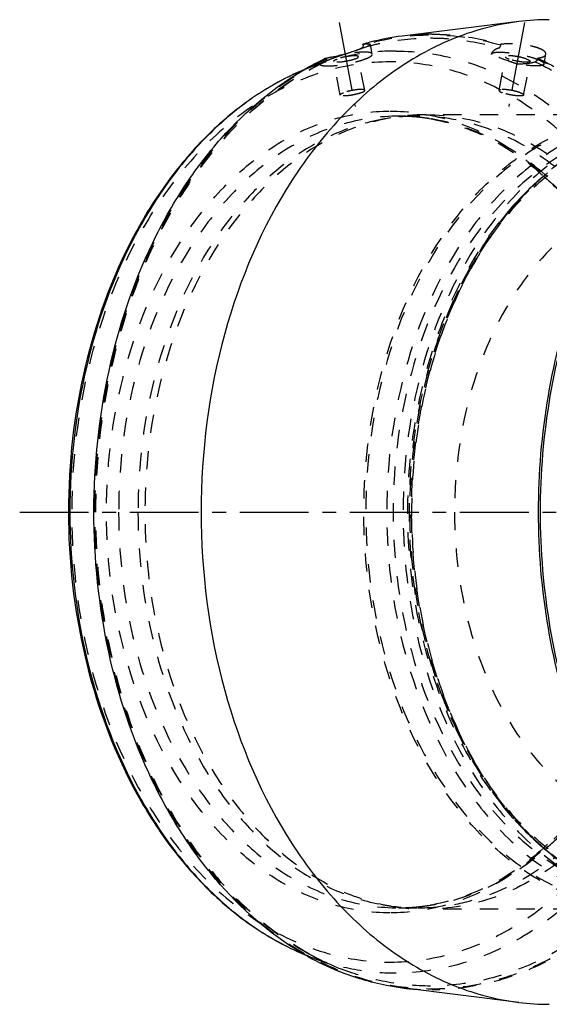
# Model space of a CAD drawing. Header units: millimetres. Extents: x 216 to 771, y 311 to 683.
# Tile 1 of 14: x 216 to 405, y 324 to 674. Entities that reach past the tile are written whole.
import ezdxf

# ---------------------------------------------------------------- set-up
doc = ezdxf.new("R2010")
doc.units = ezdxf.units.MM
doc.header["$LTSCALE"] = 65.185185
doc.linetypes.add('CENTER', pattern=[0.6, 0.375, -0.075, 0.075, -0.075])
doc.linetypes.add('HIDDEN', pattern=[0.2, 0.1, -0.1])
doc.layers.get('0').update_dxf_attribs({"linetype": 'CONTINUOUS'})
for name, color, linetype in [('FASEN', 7, 'CONTINUOUS'), ('KOERPER', 7, 'CONTINUOUS'), ('KONST.EL_MIT_GEO', 7, 'CONTINUOUS')]:
    doc.layers.add(name, color=color, linetype=linetype)

msp = doc.modelspace()

# ---------------------------------------------------------------- linework, layer by layer
at = {"color": 2, "linetype": 'CENTER'}
msp.add_line((216.41, 498.5), (771.28, 498.5), dxfattribs=at)
at = {"layer": 'FASEN', "color": 8, "linetype": 'HIDDEN'}
for p, q in [((395.53, 611.4), (396.94, 612.81)), ((395.53, 385.6), (396.94, 384.19))]:
    msp.add_line(p, q, dxfattribs=at)
for points, knots in [([(396.94, 612.81), (398.28, 614.15), (403.65, 619.24), (409.57, 623.75), (414.24, 626.65)], [0, 0, 0, 0, 0.256776, 1, 1, 1, 1]), ([(396.94, 384.19), (383.12, 398.02), (367.37, 425.37), (356.95, 465.51), (354.17, 498.5), (356.95, 531.49), (367.37, 571.63), (383.12, 598.98), (396.94, 612.81)], [0, 0, 0, 0, 0.236132, 0.366209, 0.5, 0.633791, 0.763868, 1, 1, 1, 1]), ([(414.24, 370.35), (412.71, 371.3), (406.55, 375.4), (400.89, 380.24), (396.94, 384.19)], [0, 0, 0, 0, 0.243817, 1, 1, 1, 1])]:
    msp.add_open_spline(points, degree=3, knots=knots, dxfattribs=at)
at = {"layer": 'KOERPER', "color": 8, "linetype": 'HIDDEN'}
for points, knots in [([(451.98, 613.1), (446.66, 613.1), (435.77, 611.56), (420.31, 604.8), (406.2, 593.96), (389.38, 574.15), (374.79, 541.88), (370.94, 513.26), (370.94, 498.5)], [0, 0, 0, 0, 0.103456, 0.210669, 0.324498, 0.446432, 0.712952, 1, 1, 1, 1]), ([(370.94, 498.5), (370.94, 483.74), (374.79, 455.12), (389.38, 422.85), (406.2, 403.04), (420.31, 392.2), (435.77, 385.44), (446.66, 383.9), (451.98, 383.9)], [0, 0, 0, 0, 0.287048, 0.553568, 0.675502, 0.789331, 0.896544, 1, 1, 1, 1])]:
    msp.add_open_spline(points, degree=3, knots=knots, dxfattribs=at)
at = {"layer": 'KONST.EL_MIT_GEO', "color": 2, "linetype": 'CENTER'}
for p, q in [((329.92, 672.45), (335.57, 642.63)), ((395.84, 672.45), (390.19, 642.63))]:
    msp.add_line(p, q, dxfattribs=at)
at = {"layer": 'KONST.EL_MIT_GEO', "color": 7, "linetype": 'Continuous'}
for p, q in [((393.77, 672.83), (352.37, 667.69)), ((338.4, 664.39), (338.34, 664.75)), ((318.97, 340.42), (318.72, 340.56)), ((393.77, 324.17), (352.37, 329.31))]:
    msp.add_line(p, q, dxfattribs=at)
at = {"layer": 'KONST.EL_MIT_GEO', "color": 8, "linetype": 'HIDDEN'}
for p, q in [((341.71, 661.28), (341.05, 664.74)), ((387.36, 664.39), (387.43, 664.75)), ((319.08, 656.37), (326.09, 659.13)), ((325.1, 658.55), (325.12, 658.56)), ((325.43, 659.47), (325.36, 659.84)), ((330.27, 646.71), (328, 658.69)), ((331.81, 661.18), (332.56, 661.45)), ((339.02, 648.37), (336.75, 660.34)), ((384.05, 661.28), (384.07, 661.38)), ((384.07, 661.37), (384.05, 661.18)), ((384.05, 661.18), (384.06, 661.29)), ((386.75, 648.37), (389.02, 660.34)), ((395.49, 646.71), (397.76, 658.69)), ((400.34, 659.47), (400.4, 659.84)), ((402.72, 657.75), (403.38, 661.2)), ((323.02, 657.84), (323.04, 657.85)), ((323.04, 657.75), (323.02, 657.85)), ((323.04, 657.85), (323.04, 657.75)), ((348.28, 638.59), (345.5, 638.1)), ((351.06, 639.2), (357.93, 639.2)), ((438.54, 639.7), (360.76, 639.7)), ((402.53, 618), (402.67, 617.87)), ((403.2, 618.34), (403.05, 618.46)), ((402.67, 379.13), (402.53, 379)), ((403.05, 378.54), (403.2, 378.66)), ((348.28, 358.41), (345.5, 358.9)), ((351.06, 357.8), (357.93, 357.8)), ((438.54, 357.3), (360.76, 357.3)), ((319.08, 340.63), (330.43, 336.16)), ((319.44, 341.31), (319.28, 341.4))]:
    msp.add_line(p, q, dxfattribs=at)
at = {"layer": 'KONST.EL_MIT_GEO', "color": 7, "linetype": 'Continuous'}
for centre, radius, start, end in [((404.62, 585.56), 87.94, 90.0131, 97.0849), ((363.74, 578.72), 89.71, 104.7765, 106.452), ((363.23, 580.73), 87.63, 97.12, 104.7887), ((310.28, 738.73), 80.43, 284.7827, 286.7188), ((342.36, 632.06), 32.94, 95.9701, 97.0107), ((367.87, 568.62), 100.64, 116.6806, 118.3929), ((367, 570.33), 98.72, 115.4197, 116.6791), ((366.53, 571.32), 97.62, 114.9457, 115.4182), ((322.6, 682.22), 22.55, 277.0137, 278.4564), ((368.61, 567.24), 102.2, 118.3903, 119.0571), ((366.64, 426), 97.96, 240.8837, 247.6674), ((365.36, 422.99), 94.69, 247.6892, 248.102), ((404.62, 411.44), 87.94, 262.9151, 269.9869)]:
    msp.add_arc(centre, radius, start, end, dxfattribs=at)
at = {"layer": 'KONST.EL_MIT_GEO', "color": 8, "linetype": 'HIDDEN'}
for centre, radius, start, end in [((362.9, 583), 85.34, 90.0107, 97.0866), ((366.91, 568.81), 99, 114.9796, 118.6359), ((350.51, 596.09), 67.59, 112.7971, 113.9796), ((354.58, 586.42), 78.09, 111.7275, 112.7999), ((357.12, 580.08), 84.92, 111.4726, 111.7389), ((359.09, 575.06), 90.31, 110.7484, 111.468), ((399.1, 671.06), 11.3, 276.6103, 279.8082), ((353.1, 569.87), 92.95, 111.4718, 112.5679), ((352.5, 571.41), 91.3, 111.4711, 112.4489), ((393.94, 683.39), 25.56, 267.4892, 274.1225), ((357.97, 568.14), 71.06, 90.0319, 100.111), ((360.8, 568.36), 71.34, 90.034, 100.1105), ((351.06, 568.9), 70.3, 87.1974, 89.9985), ((351.06, 571.99), 67.21, 87.3322, 89.9984), ((351.04, 571.59), 67.61, 85.3789, 87.3324), ((351.05, 568.63), 70.57, 86.1424, 87.1982), ((351.03, 568.39), 70.81, 84.4369, 86.1419), ((351.02, 571.27), 67.94, 84.1959, 85.3793), ((350.97, 570.85), 68.35, 81.8902, 84.1945), ((350.91, 570.42), 68.79, 80.8206, 81.8913), ((474.81, 536.07), 109.1, 135.4188, 135.7771), ((475.54, 535.36), 110.12, 135.7776, 136.4531), ((475.54, 461.64), 110.12, 223.5469, 224.2224), ((474.81, 460.93), 109.1, 224.2229, 224.5812), ((357.97, 428.86), 71.06, 259.889, 269.9681), ((360.8, 428.64), 71.34, 259.8895, 269.966), ((351.06, 428.1), 70.3, 270.0015, 272.8026), ((351.06, 425.01), 67.21, 270.0016, 272.6674), ((351.04, 425.41), 67.61, 272.6672, 274.6226), ((351.05, 428.37), 70.57, 272.8018, 273.8576), ((351.04, 428.49), 70.7, 273.8575, 274.2795), ((351.03, 428.58), 70.78, 274.2795, 274.8567), ((351.02, 425.74), 67.94, 274.6222, 275.8041), ((351.02, 428.7), 70.9, 274.8567, 275.5626), ((350.97, 426.15), 68.35, 275.8055, 278.1097), ((350.91, 426.58), 68.79, 278.1086, 279.1845), ((353.12, 427.15), 92.98, 247.3764, 248.5281), ((352.51, 425.61), 91.32, 247.4866, 248.5288), ((365.77, 425.91), 96.45, 241.2927, 248.5064), ((362.9, 414.01), 85.35, 262.903, 269.9869)]:
    msp.add_arc(centre, radius, start, end, dxfattribs=at)
at = {"layer": 'KONST.EL_MIT_GEO', "color": 7, "linetype": 'Continuous'}
for points, knots in [([(393.77, 672.83), (386.07, 671.87), (370.53, 667.8), (348.89, 655.89), (329.29, 638.63), (306.13, 608.55), (286.14, 561.26), (278.13, 498.5), (286.14, 435.74), (306.13, 388.45), (329.29, 358.37), (348.89, 341.11), (370.53, 329.2), (386.07, 325.13), (393.77, 324.17)], [0, 0, 0, 0, 0.051752, 0.105846, 0.163341, 0.2247, 0.357777, 0.5, 0.642223, 0.7753, 0.836659, 0.894154, 0.948248, 1, 1, 1, 1]), ([(332.56, 661.45), (333.07, 661.63), (334.9, 662.28), (336.72, 662.94), (338.04, 663.45)], [0, 0, 0, 0, 0.274251, 1, 1, 1, 1]), ([(341.05, 664.74), (341.07, 664.67), (340.86, 664.47), (340.47, 664.25), (339.79, 663.92), (338.44, 663.37), (336.29, 662.59), (334.44, 662), (333.42, 661.7)], [0, 0, 0, 0, 0.026898, 0.084572, 0.17491, 0.295819, 0.614195, 1, 1, 1, 1]), ([(338.93, 664.82), (339.23, 664.85), (339.74, 664.9), (340.41, 664.91), (340.8, 664.9), (341.04, 664.81), (341.05, 664.74)], [0, 0, 0, 0, 0.411993, 0.717099, 0.909903, 1, 1, 1, 1]), ([(327.47, 660.18), (327.33, 660.16), (326.82, 660.06), (326.3, 659.97), (325.92, 659.91)], [0, 0, 0, 0, 0.263186, 1, 1, 1, 1]), ([(330.8, 660.96), (330.51, 660.88), (329.41, 660.6), (328.3, 660.35), (327.47, 660.18)], [0, 0, 0, 0, 0.261304, 1, 1, 1, 1]), ([(317.43, 655.71), (311.27, 653.15), (299.19, 646.53), (282.92, 633.04), (268.47, 616.16), (251.77, 589.23), (237.51, 549.71), (231.79, 498.56), (237.49, 447.4), (251.72, 407.87), (268.41, 380.92), (282.85, 364.03), (299.11, 350.52), (311.19, 343.9), (317.35, 341.33)], [0, 0, 0, 0, 0.053312, 0.109217, 0.168125, 0.230095, 0.36175, 0.49996, 0.638177, 0.769854, 0.831838, 0.890759, 0.946677, 1, 1, 1, 1]), ([(317.64, 655.79), (311.55, 653.27), (299.58, 646.74), (283.43, 633.36), (269.05, 616.54), (252.34, 589.59), (238.06, 549.94), (232.32, 498.57), (238.03, 447.2), (252.29, 407.53), (268.97, 380.56), (283.35, 363.72), (299.49, 350.32), (311.46, 343.77), (317.54, 341.25)], [0, 0, 0, 0, 0.052668, 0.108166, 0.166893, 0.228881, 0.360993, 0.49995, 0.638917, 0.771055, 0.83306, 0.891804, 0.947319, 1, 1, 1, 1]), ([(318.72, 340.56), (307.08, 347.07), (291.02, 360.71), (274.07, 383.25), (258.98, 410.29), (246.17, 449.03), (241.04, 498.69), (246.24, 548.33), (259.12, 587.03), (274.25, 614.03), (291.23, 636.51), (307.32, 650.11), (318.97, 656.58)], [0, 0, 0, 0, 0.109395, 0.168721, 0.230981, 0.362621, 0.500125, 0.637607, 0.769184, 0.831401, 0.890683, 1, 1, 1, 1]), ([(452.86, 355.82), (435.65, 373.12), (416.05, 407.26), (403.07, 457.34), (399.61, 498.5), (403.07, 539.66), (416.05, 589.74), (435.65, 623.88), (452.86, 641.18)], [0, 0, 0, 0, 0.236188, 0.366245, 0.5, 0.633755, 0.763812, 1, 1, 1, 1]), ([(453.29, 356.25), (436.16, 373.53), (416.67, 407.58), (403.76, 457.49), (400.32, 498.5), (403.76, 539.51), (416.67, 589.42), (436.16, 623.47), (453.29, 640.75)], [0, 0, 0, 0, 0.236239, 0.366278, 0.5, 0.633722, 0.763761, 1, 1, 1, 1]), ([(352.36, 329.32), (350.47, 329.55), (342.86, 330.75), (335.42, 332.97), (330.05, 335.13)], [0, 0, 0, 0, 0.247508, 1, 1, 1, 1])]:
    msp.add_open_spline(points, degree=3, knots=knots, dxfattribs=at)
at = {"layer": 'KONST.EL_MIT_GEO', "color": 8, "linetype": 'HIDDEN'}
for points, knots in [([(338.04, 663.45), (340.03, 664.04), (347.98, 666.09), (356.22, 667), (362.36, 667)], [0, 0, 0, 0, 0.252561, 1, 1, 1, 1]), ([(387.36, 664.39), (379.45, 666.72), (362.88, 669.2), (346.31, 666.72), (338.4, 664.39)], [0, 0, 0, 0, 0.5, 1, 1, 1, 1]), ([(362.36, 667), (364.4, 667), (372.6, 666.7), (380.76, 665.19), (386.68, 663.45)], [0, 0, 0, 0, 0.248704, 1, 1, 1, 1]), ([(362.88, 668.34), (364.94, 668.34), (373.22, 668.04), (381.46, 666.52), (387.43, 664.75)], [0, 0, 0, 0, 0.248659, 1, 1, 1, 1]), ([(350.13, 662.36), (344.88, 662.36), (334.27, 661.34), (324.05, 658.33), (319.08, 656.37)], [0, 0, 0, 0, 0.495553, 1, 1, 1, 1]), ([(341.71, 661.28), (341.68, 661.41), (341.39, 661.68), (340.35, 661.95), (338.32, 662.02), (335.3, 661.77), (333.02, 661.41), (331.81, 661.18)], [0, 0, 0, 0, 0.038726, 0.102719, 0.31949, 0.633836, 1, 1, 1, 1]), ([(350.13, 662.36), (357.74, 662.36), (373.31, 660.16), (395.4, 650.49), (415.58, 635), (439.64, 606.67), (460.5, 560.5), (468.85, 498.5), (460.5, 436.5), (439.64, 390.33), (415.58, 362), (395.4, 346.51), (373.31, 336.84), (357.74, 334.64), (350.13, 334.64)], [0, 0, 0, 0, 0.05173, 0.105334, 0.162249, 0.223216, 0.356476, 0.5, 0.643524, 0.776784, 0.837751, 0.894666, 0.94827, 1, 1, 1, 1]), ([(384.06, 661.29), (384.08, 661.41), (384.36, 661.67), (385.37, 661.94), (387.35, 662.02), (390.3, 661.79), (393.72, 661.26), (397.1, 660.5), (399.93, 659.64), (401.74, 658.84), (402.58, 658.22), (402.75, 657.87), (402.72, 657.75)], [0, 0, 0, 0, 0.019515, 0.051497, 0.159489, 0.316415, 0.500202, 0.683953, 0.840776, 0.948636, 0.980533, 1, 1, 1, 1]), ([(386.68, 663.45), (386.03, 663.2), (385.01, 662.74), (384.15, 661.81), (384.07, 661.37)], [0, 0, 0, 0, 0.605586, 1, 1, 1, 1]), ([(386.68, 663.45), (386.76, 663.48), (387.1, 663.7), (387.3, 664.09), (387.36, 664.39)], [0, 0, 0, 0, 0.218033, 1, 1, 1, 1]), ([(403.38, 661.21), (403.43, 661.48), (403.19, 661.99), (402.64, 662.45), (401.69, 663.04), (400.09, 663.66), (396.88, 664.47), (392.58, 664.95), (389.07, 664.95), (387.43, 664.75)], [0, 0, 0, 0, 0.04911, 0.084429, 0.128577, 0.242555, 0.385042, 0.709714, 1, 1, 1, 1]), ([(348.03, 658.5), (340.6, 658.5), (325.4, 656.34), (303.83, 646.91), (284.12, 631.78), (260.64, 604.12), (240.26, 559.03), (232.11, 498.5), (240.26, 437.97), (260.64, 392.88), (284.12, 365.22), (303.83, 350.09), (325.4, 340.66), (340.6, 338.5), (348.03, 338.5)], [0, 0, 0, 0, 0.051729, 0.105334, 0.162249, 0.223216, 0.356476, 0.5, 0.643524, 0.776784, 0.837751, 0.894666, 0.948271, 1, 1, 1, 1]), ([(325.43, 659.47), (318.56, 656.28), (305.16, 648.02), (287.49, 631.35), (272.21, 610.63), (255.29, 577.86), (242.79, 530.81), (242.1, 471.96), (255.4, 416.08), (277.85, 375.97), (301.48, 351.95), (320.73, 338.92), (341.42, 330.86), (362.88, 328.14), (384.35, 330.86), (405.04, 338.92), (424.28, 351.95), (447.91, 375.97), (470.37, 416.08), (483.66, 471.96), (482.97, 530.81), (470.47, 577.86), (453.55, 610.63), (438.27, 631.35), (420.61, 648.02), (407.2, 656.28), (400.34, 659.47)], [0, 0, 0, 0, 0.027162, 0.055995, 0.086662, 0.119091, 0.187892, 0.25906, 0.328279, 0.391867, 0.421059, 0.448528, 0.47464, 0.5, 0.52536, 0.551472, 0.578941, 0.608133, 0.671721, 0.74094, 0.812108, 0.880909, 0.913338, 0.944005, 0.972838, 1, 1, 1, 1]), ([(325.12, 658.56), (318.99, 655.7), (306.97, 648.48), (290.86, 634.13), (276.59, 616.36), (260.15, 588.2), (246.37, 547.24), (241.41, 494.59), (248.06, 442.32), (263.18, 402.2), (280.56, 375.11), (295.41, 358.3), (311.99, 345.01), (324.23, 338.6), (330.43, 336.16)], [0, 0, 0, 0, 0.052983, 0.10894, 0.168183, 0.230673, 0.36355, 0.502762, 0.641456, 0.772906, 0.834468, 0.892737, 0.947773, 1, 1, 1, 1]), ([(323.88, 658.09), (323.76, 658.05), (323.55, 657.98), (323.27, 657.88), (323.14, 657.86), (323.03, 657.82), (323.02, 657.84)], [0, 0, 0, 0, 0.432985, 0.746225, 0.935368, 1, 1, 1, 1]), ([(323.04, 657.75), (323.07, 657.62), (323.35, 657.36), (324.36, 657.09), (326.34, 657.01), (329.29, 657.24), (332.71, 657.77), (336.09, 658.53), (338.91, 659.39), (340.73, 660.19), (341.57, 660.81), (341.73, 661.16), (341.71, 661.28)], [0, 0, 0, 0, 0.019515, 0.051497, 0.159489, 0.316415, 0.500202, 0.683953, 0.840776, 0.948636, 0.980533, 1, 1, 1, 1]), ([(325.1, 658.55), (324.98, 658.5), (324.58, 658.35), (324.17, 658.19), (323.88, 658.09)], [0, 0, 0, 0, 0.286518, 1, 1, 1, 1]), ([(325.12, 658.56), (325.19, 658.59), (325.45, 658.81), (325.48, 659.21), (325.43, 659.47)], [0, 0, 0, 0, 0.207751, 1, 1, 1, 1]), ([(331.81, 661.18), (331.39, 661.04), (329.82, 660.51), (328.25, 659.95), (327.1, 659.52)], [0, 0, 0, 0, 0.260255, 1, 1, 1, 1]), ([(328, 658.69), (327.97, 658.84), (328.5, 659.23), (328.9, 659.39), (329.23, 659.52)], [0, 0, 0, 0, 0.314, 1, 1, 1, 1]), ([(335.52, 659.52), (334.81, 659.25), (333.24, 658.83), (331.28, 658.49), (329.78, 658.36), (328.9, 658.37), (328.34, 658.42), (328.02, 658.59), (328, 658.69)], [0, 0, 0, 0, 0.296403, 0.626331, 0.770403, 0.884631, 0.961047, 1, 1, 1, 1]), ([(336.75, 660.34), (336.73, 660.44), (336.41, 660.61), (335.85, 660.66), (334.97, 660.68), (333.47, 660.54), (331.5, 660.21), (329.94, 659.79), (329.23, 659.52)], [0, 0, 0, 0, 0.038953, 0.115369, 0.229597, 0.373669, 0.703597, 1, 1, 1, 1]), ([(335.52, 659.52), (335.84, 659.64), (336.25, 659.8), (336.78, 660.19), (336.75, 660.34)], [0, 0, 0, 0, 0.686, 1, 1, 1, 1]), ([(348.03, 338.5), (355.46, 338.5), (370.66, 340.66), (392.24, 350.09), (411.94, 365.22), (435.43, 392.88), (455.8, 437.97), (463.95, 498.5), (455.8, 559.03), (435.43, 604.12), (411.94, 631.78), (392.24, 646.91), (370.66, 656.34), (355.46, 658.5), (348.03, 658.5)], [0, 0, 0, 0, 0.051729, 0.105334, 0.162249, 0.223216, 0.356476, 0.5, 0.643524, 0.776784, 0.837751, 0.894666, 0.948271, 1, 1, 1, 1]), ([(399.61, 658.55), (406.44, 655.37), (419.77, 647.15), (437.33, 630.58), (452.52, 609.98), (469.34, 577.39), (481.77, 530.62), (482.45, 472.1), (469.23, 416.55), (446.9, 376.66), (423.41, 352.78), (404.27, 339.83), (383.71, 331.82), (369.38, 330), (362.36, 330)], [0, 0, 0, 0, 0.054325, 0.111993, 0.173329, 0.238188, 0.37579, 0.518124, 0.656557, 0.78373, 0.842114, 0.89705, 0.949274, 1, 1, 1, 1]), ([(400.4, 659.84), (407.28, 656.64), (420.72, 648.36), (438.43, 631.65), (453.75, 610.89), (470.7, 578.04), (483.24, 530.9), (483.93, 471.91), (470.61, 415.91), (448.1, 375.7), (424.42, 351.62), (405.13, 338.57), (384.4, 330.49), (369.96, 328.66), (362.88, 328.66)], [0, 0, 0, 0, 0.054323, 0.111986, 0.173319, 0.238175, 0.375776, 0.518113, 0.656552, 0.78373, 0.842117, 0.897055, 0.949279, 1, 1, 1, 1]), ([(392.82, 657.85), (392.01, 658.12), (389.05, 659.13), (386.13, 660.25), (384.05, 661.18)], [0, 0, 0, 0, 0.273705, 1, 1, 1, 1]), ([(389.02, 660.34), (388.99, 660.19), (389.51, 659.8), (389.92, 659.64), (390.24, 659.52)], [0, 0, 0, 0, 0.314, 1, 1, 1, 1]), ([(396.54, 659.52), (395.82, 659.79), (394.26, 660.21), (392.3, 660.54), (390.79, 660.68), (389.91, 660.66), (389.35, 660.61), (389.04, 660.44), (389.02, 660.34)], [0, 0, 0, 0, 0.296403, 0.626331, 0.770403, 0.884631, 0.961047, 1, 1, 1, 1]), ([(397.76, 658.69), (397.74, 658.59), (397.42, 658.42), (396.86, 658.37), (395.99, 658.36), (394.48, 658.49), (392.52, 658.83), (390.96, 659.25), (390.24, 659.52)], [0, 0, 0, 0, 0.038953, 0.115369, 0.229597, 0.373669, 0.703597, 1, 1, 1, 1]), ([(395.78, 657.9), (396.12, 657.92), (397.41, 658.04), (398.7, 658.28), (399.61, 658.55)], [0, 0, 0, 0, 0.265896, 1, 1, 1, 1]), ([(396.54, 659.52), (396.86, 659.39), (397.27, 659.23), (397.79, 658.84), (397.76, 658.69)], [0, 0, 0, 0, 0.686, 1, 1, 1, 1]), ([(400.12, 658.94), (400.08, 658.89), (399.95, 658.72), (399.77, 658.59), (399.61, 658.55)], [0, 0, 0, 0, 0.269404, 1, 1, 1, 1]), ([(401.03, 659.93), (401.6, 660.03), (402.49, 660.2), (403.31, 660.87), (403.38, 661.21)], [0, 0, 0, 0, 0.628872, 1, 1, 1, 1]), ([(319.28, 341.4), (307.64, 347.78), (291.56, 361.27), (274.58, 383.63), (259.46, 410.52), (246.61, 449.12), (241.46, 498.63), (246.66, 548.14), (259.56, 586.71), (274.71, 613.57), (291.71, 635.89), (307.82, 649.34), (319.46, 655.7)], [0, 0, 0, 0, 0.10927, 0.168555, 0.230798, 0.362478, 0.500093, 0.63769, 0.769324, 0.831537, 0.89079, 1, 1, 1, 1]), ([(402.72, 657.75), (402.7, 657.62), (402.41, 657.35), (401.37, 657.08), (399.33, 657.01), (396.31, 657.26), (394.04, 657.62), (392.82, 657.85)], [0, 0, 0, 0, 0.038726, 0.102719, 0.31949, 0.633836, 1, 1, 1, 1]), ([(330.27, 646.71), (330.24, 646.87), (330.77, 647.26), (331.17, 647.42), (331.5, 647.54)], [0, 0, 0, 0, 0.314, 1, 1, 1, 1]), ([(337.79, 647.54), (337.08, 647.27), (335.51, 646.85), (333.55, 646.51), (332.04, 646.38), (331.17, 646.39), (330.61, 646.44), (330.29, 646.61), (330.27, 646.71)], [0, 0, 0, 0, 0.296403, 0.626331, 0.770403, 0.884631, 0.961047, 1, 1, 1, 1]), ([(339.02, 648.37), (339, 648.47), (338.68, 648.63), (338.12, 648.69), (337.24, 648.7), (335.74, 648.57), (333.77, 648.23), (332.21, 647.81), (331.5, 647.54)], [0, 0, 0, 0, 0.038953, 0.115369, 0.229597, 0.373669, 0.703597, 1, 1, 1, 1]), ([(337.79, 647.54), (338.11, 647.66), (338.52, 647.82), (339.04, 648.21), (339.02, 648.37)], [0, 0, 0, 0, 0.686, 1, 1, 1, 1]), ([(386.75, 648.37), (386.72, 648.21), (387.24, 647.82), (387.65, 647.66), (387.97, 647.54)], [0, 0, 0, 0, 0.314, 1, 1, 1, 1]), ([(394.27, 647.54), (393.55, 647.81), (391.99, 648.23), (390.03, 648.57), (388.52, 648.7), (387.64, 648.69), (387.08, 648.63), (386.77, 648.47), (386.75, 648.37)], [0, 0, 0, 0, 0.296403, 0.626331, 0.770403, 0.884631, 0.961047, 1, 1, 1, 1]), ([(395.49, 646.71), (395.47, 646.61), (395.16, 646.44), (394.6, 646.39), (393.72, 646.38), (392.21, 646.51), (390.25, 646.85), (388.69, 647.27), (387.97, 647.54)], [0, 0, 0, 0, 0.038953, 0.115369, 0.229597, 0.373669, 0.703597, 1, 1, 1, 1]), ([(394.27, 647.54), (394.59, 647.42), (395, 647.26), (395.52, 646.87), (395.49, 646.71)], [0, 0, 0, 0, 0.686, 1, 1, 1, 1]), ([(348.03, 356), (341.42, 356), (327.88, 357.92), (308.66, 366.32), (291.11, 379.8), (270.19, 404.43), (252.05, 444.59), (244.79, 498.5), (252.05, 552.41), (270.19, 592.57), (291.11, 617.2), (308.66, 630.68), (327.88, 639.08), (341.42, 641), (348.03, 641)], [0, 0, 0, 0, 0.05173, 0.105334, 0.162249, 0.223216, 0.356476, 0.5, 0.643524, 0.776784, 0.837751, 0.894666, 0.94827, 1, 1, 1, 1]), ([(348.03, 641), (354.65, 641), (368.19, 639.08), (387.4, 630.68), (404.95, 617.2), (425.87, 592.57), (444.02, 552.41), (451.27, 498.5), (444.02, 444.59), (425.87, 404.43), (404.95, 379.8), (387.4, 366.32), (368.19, 357.92), (354.65, 356), (348.03, 356)], [0, 0, 0, 0, 0.05173, 0.105334, 0.162249, 0.223216, 0.356476, 0.5, 0.643524, 0.776784, 0.837751, 0.894666, 0.94827, 1, 1, 1, 1]), ([(351.06, 639.2), (344.53, 639.2), (331.16, 637.3), (312.19, 629.01), (294.86, 615.7), (274.21, 591.38), (256.29, 551.76), (251.57, 516.62), (251.57, 498.5)], [0, 0, 0, 0, 0.103459, 0.210669, 0.324498, 0.446432, 0.712952, 1, 1, 1, 1]), ([(345.5, 638.1), (339.47, 637.02), (327.37, 633.22), (310.65, 623.17), (295.57, 609.11), (277.79, 585.05), (262.49, 547.77), (258.44, 515.22), (258.44, 498.5)], [0, 0, 0, 0, 0.103677, 0.212349, 0.327833, 0.450846, 0.716742, 1, 1, 1, 1]), ([(348.28, 638.59), (342.23, 637.52), (330.09, 633.7), (313.31, 623.62), (298.17, 609.5), (280.34, 585.36), (264.98, 547.93), (258.82, 498.5), (264.98, 449.07), (280.34, 411.64), (298.17, 387.5), (313.31, 373.38), (330.09, 363.3), (342.23, 359.48), (348.28, 358.41)], [0, 0, 0, 0, 0.05184, 0.106176, 0.163918, 0.225424, 0.358371, 0.5, 0.641629, 0.774576, 0.836082, 0.893824, 0.94816, 1, 1, 1, 1]), ([(438.54, 357.3), (431.99, 357.3), (418.57, 359.2), (399.53, 367.53), (382.14, 380.88), (361.41, 405.29), (343.43, 445.08), (336.24, 498.5), (343.43, 551.92), (361.41, 591.71), (382.14, 616.12), (399.53, 629.47), (418.57, 637.8), (431.99, 639.7), (438.54, 639.7)], [0, 0, 0, 0, 0.05173, 0.105334, 0.162249, 0.223216, 0.356476, 0.5, 0.643524, 0.776784, 0.837751, 0.894666, 0.94827, 1, 1, 1, 1]), ([(438.9, 639.2), (432.36, 639.2), (418.99, 637.3), (400.02, 629.01), (382.7, 615.7), (362.04, 591.38), (344.12, 551.73), (336.96, 498.5), (344.12, 445.27), (362.04, 405.62), (382.7, 381.3), (400.02, 367.99), (418.99, 359.7), (432.36, 357.8), (438.9, 357.8)], [0, 0, 0, 0, 0.05173, 0.105334, 0.162249, 0.223216, 0.356476, 0.5, 0.643524, 0.776784, 0.837751, 0.894666, 0.94827, 1, 1, 1, 1]), ([(446.32, 639.2), (439.79, 639.2), (426.42, 637.3), (407.45, 629.01), (390.12, 615.7), (369.47, 591.38), (351.55, 551.73), (344.38, 498.5), (351.55, 445.27), (369.47, 405.62), (390.12, 381.3), (407.45, 367.99), (426.42, 359.7), (439.79, 357.8), (446.32, 357.8)], [0, 0, 0, 0, 0.05173, 0.105334, 0.162249, 0.223216, 0.356476, 0.5, 0.643524, 0.776784, 0.837751, 0.894666, 0.94827, 1, 1, 1, 1]), ([(451.98, 639), (445.45, 639), (432.1, 637.11), (413.16, 628.82), (395.86, 615.54), (375.23, 591.25), (357.34, 551.66), (350.18, 498.5), (357.34, 445.34), (375.23, 405.75), (395.86, 381.46), (413.16, 368.18), (432.1, 359.89), (445.45, 358), (451.98, 358)], [0, 0, 0, 0, 0.05173, 0.105334, 0.162249, 0.223216, 0.356476, 0.5, 0.643524, 0.776784, 0.837751, 0.894666, 0.94827, 1, 1, 1, 1]), ([(455.23, 357.7), (448.69, 357.7), (435.31, 359.6), (416.33, 367.9), (398.99, 381.21), (378.32, 405.55), (360.39, 445.23), (353.22, 498.5), (360.39, 551.77), (378.32, 591.45), (398.99, 615.79), (416.33, 629.1), (435.31, 637.4), (448.69, 639.3), (455.23, 639.3)], [0, 0, 0, 0, 0.05173, 0.105334, 0.162249, 0.223216, 0.356476, 0.5, 0.643524, 0.776784, 0.837751, 0.894666, 0.94827, 1, 1, 1, 1]), ([(403.05, 618.46), (396.54, 624.11), (382.4, 633.52), (365.96, 638.08), (357.9, 638.87)], [0, 0, 0, 0, 0.515634, 1, 1, 1, 1]), ([(406.53, 621.27), (399.47, 626.86), (387.71, 633.74), (370.73, 638.42), (362.17, 639.2), (357.93, 639.2)], [0, 0, 0, 0, 0.513323, 0.758586, 1, 1, 1, 1]), ([(360.76, 639.7), (369.07, 639.7), (386.27, 636.58), (401.38, 627.97), (408.34, 622.64)], [0, 0, 0, 0, 0.486367, 1, 1, 1, 1]), ([(361.89, 638.33), (369.16, 637.15), (383.93, 632.21), (396.61, 623.29), (402.53, 618)], [0, 0, 0, 0, 0.481529, 1, 1, 1, 1]), ([(446.32, 636), (439.94, 636), (426.87, 634.15), (408.33, 626.04), (391.4, 613.04), (371.21, 589.27), (353.7, 550.52), (346.7, 498.5), (353.7, 446.48), (371.21, 407.73), (391.4, 383.96), (408.33, 370.96), (426.87, 362.85), (439.94, 361), (446.32, 361)], [0, 0, 0, 0, 0.05173, 0.105334, 0.162249, 0.223216, 0.356476, 0.5, 0.643524, 0.776784, 0.837751, 0.894666, 0.94827, 1, 1, 1, 1]), ([(451.98, 636), (445.59, 636), (432.53, 634.15), (413.99, 626.04), (397.06, 613.04), (376.87, 589.27), (359.36, 550.52), (352.36, 498.5), (359.36, 446.48), (376.87, 407.73), (397.06, 383.96), (413.99, 370.96), (432.53, 362.85), (445.59, 361), (451.98, 361)], [0, 0, 0, 0, 0.05173, 0.105334, 0.162249, 0.223216, 0.356476, 0.5, 0.643524, 0.776784, 0.837751, 0.894666, 0.94827, 1, 1, 1, 1]), ([(451.98, 636.77), (446.95, 636.77), (436.75, 635.64), (421.95, 630.66), (407.91, 622.54), (399.51, 615.37), (395.53, 611.39)], [0, 0, 0, 0, 0.237622, 0.480669, 0.733727, 1, 1, 1, 1]), ([(414.24, 626.62), (412.73, 625.66), (406.62, 621.5), (401.02, 616.63), (397.1, 612.65)], [0, 0, 0, 0, 0.243835, 1, 1, 1, 1]), ([(402.67, 617.87), (405.81, 615.05), (418.4, 602.23), (427.9, 586.55), (433.46, 574.01)], [0, 0, 0, 0, 0.235237, 1, 1, 1, 1]), ([(434.26, 575.65), (432.3, 579.89), (424.16, 595.56), (413, 609.8), (403.2, 618.34)], [0, 0, 0, 0, 0.264247, 1, 1, 1, 1]), ([(395.53, 611.39), (381.87, 597.74), (366.32, 570.72), (356.03, 531.08), (353.28, 498.5), (356.03, 465.92), (366.32, 426.28), (381.87, 399.26), (395.53, 385.61)], [0, 0, 0, 0, 0.236133, 0.366209, 0.5, 0.633791, 0.763867, 1, 1, 1, 1]), ([(395.72, 611.23), (382.46, 597.28), (367.41, 570.26), (357.43, 530.8), (354.78, 498.5), (357.43, 466.2), (367.41, 426.74), (382.46, 399.72), (395.72, 385.77)], [0, 0, 0, 0, 0.236774, 0.366625, 0.5, 0.633375, 0.763226, 1, 1, 1, 1]), ([(251.57, 498.5), (251.57, 480.38), (256.29, 445.24), (274.21, 405.62), (294.86, 381.3), (312.19, 367.99), (331.16, 359.7), (344.53, 357.8), (351.06, 357.8)], [0, 0, 0, 0, 0.287048, 0.553568, 0.675502, 0.789331, 0.896541, 1, 1, 1, 1]), ([(258.44, 498.5), (258.44, 481.78), (262.49, 449.23), (277.79, 411.95), (295.57, 387.89), (310.65, 373.83), (327.37, 363.78), (339.47, 359.98), (345.5, 358.9)], [0, 0, 0, 0, 0.283258, 0.549154, 0.672167, 0.787651, 0.896323, 1, 1, 1, 1]), ([(433.46, 422.99), (431.53, 418.64), (423.54, 402.59), (412.47, 387.93), (402.67, 379.13)], [0, 0, 0, 0, 0.265649, 1, 1, 1, 1]), ([(403.2, 378.66), (406.35, 381.41), (418.97, 393.84), (428.59, 409.11), (434.26, 421.35)], [0, 0, 0, 0, 0.236859, 1, 1, 1, 1]), ([(395.53, 385.61), (399.51, 381.63), (407.91, 374.46), (421.95, 366.34), (436.75, 361.36), (446.95, 360.23), (451.98, 360.23)], [0, 0, 0, 0, 0.266273, 0.519331, 0.762378, 1, 1, 1, 1]), ([(397.1, 384.35), (398.43, 383), (403.75, 377.88), (409.62, 373.32), (414.25, 370.38)], [0, 0, 0, 0, 0.256738, 1, 1, 1, 1]), ([(357.9, 358.13), (365.96, 358.92), (382.4, 363.48), (396.54, 372.89), (403.05, 378.54)], [0, 0, 0, 0, 0.484365, 1, 1, 1, 1]), ([(402.53, 379), (396.62, 373.71), (383.94, 364.79), (369.17, 359.85), (361.89, 358.67)], [0, 0, 0, 0, 0.518471, 1, 1, 1, 1]), ([(357.93, 357.8), (362.17, 357.8), (370.73, 358.58), (387.71, 363.26), (399.47, 370.14), (406.53, 375.73)], [0, 0, 0, 0, 0.241414, 0.486677, 1, 1, 1, 1]), ([(408.34, 374.36), (401.38, 369.03), (386.27, 360.42), (369.07, 357.3), (360.76, 357.3)], [0, 0, 0, 0, 0.513633, 1, 1, 1, 1]), ([(319.08, 340.63), (324.05, 338.67), (334.27, 335.66), (344.88, 334.64), (350.13, 334.64)], [0, 0, 0, 0, 0.504447, 1, 1, 1, 1]), ([(362.36, 330), (356.96, 330), (346.06, 331.06), (335.55, 334.15), (330.44, 336.16)], [0, 0, 0, 0, 0.495598, 1, 1, 1, 1])]:
    msp.add_open_spline(points, degree=3, knots=knots, dxfattribs=at)
at = {"layer": 'KONST.EL_MIT_GEO', "color": 7, "linetype": 'Continuous'}
for points in [[(338.39, 663.86), (338.34, 663.69), (338.2, 663.51), (338.04, 663.45)], [(338.4, 664.39), (338.44, 664.22), (338.44, 664.03), (338.39, 663.86)]]:
    msp.add_open_spline(points, degree=3, dxfattribs=at)
at = {"layer": 'KONST.EL_MIT_GEO', "color": 8, "linetype": 'HIDDEN'}
msp.add_open_spline([(400.34, 659.47), (400.3, 659.28), (400.22, 659.1), (400.12, 658.94)], degree=3, dxfattribs=at)

doc.saveas('drawing.dxf')
